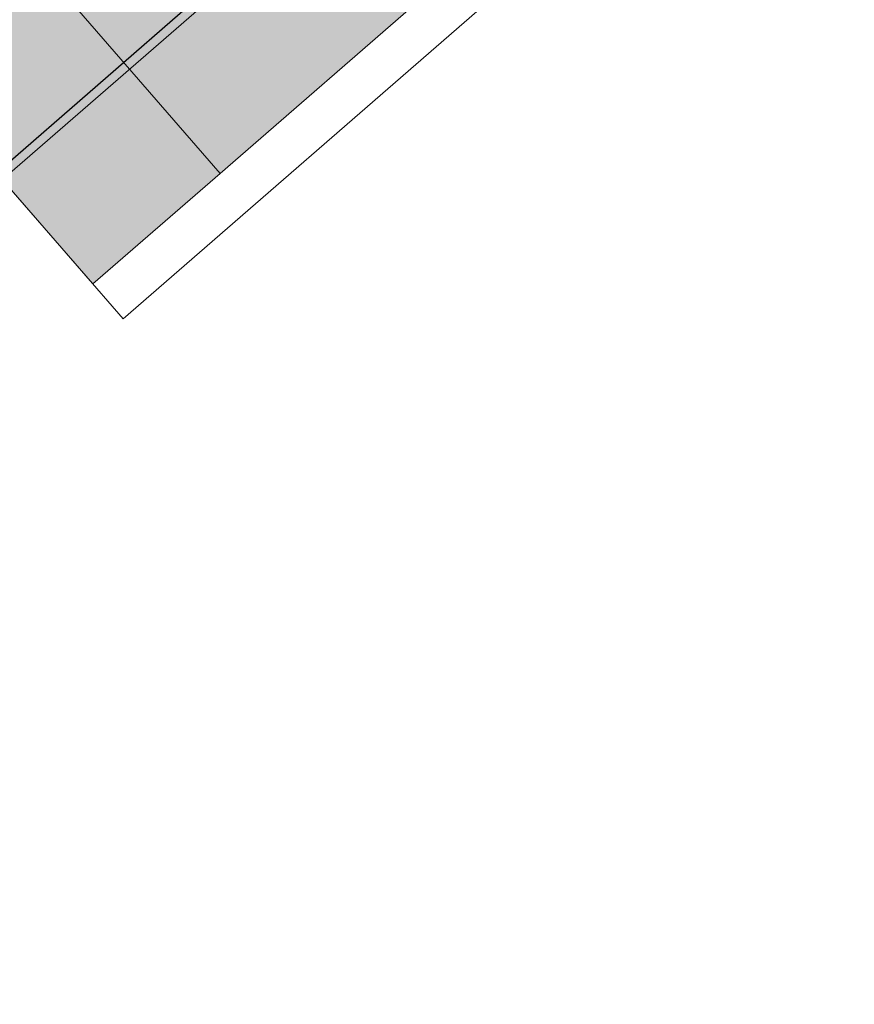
# Model space of a CAD drawing. Header units: millimetres. Extents: x -3074 to 179405, y -22 to 114374.
# Tile 86 of 184: x 150562 to 151469, y 75278 to 76348. Entities that reach past the tile are written whole.
import ezdxf

# ---------------------------------------------------------------- set-up
doc = ezdxf.new("R2010")
doc.units = ezdxf.units.MM
for name, color, linetype, lineweight, true_color in [('_SA-ELEKTER_dim', 7, 'Continuous', 9, 0x9900cc), ('_SA-LAGI_hatch', 7, 'Continuous', 5, 0x787878), ('_SA-PORAND', 7, 'Continuous', 9, 0x5b5b5b), ('_SA-PORAND_hatch', 254, 'Continuous', 9, 0xbebebe)]:
    doc.layers.add(name, color=color, linetype=linetype, lineweight=lineweight, true_color=true_color)
doc.styles.add('DIN Pro Light-Light', font='txt')
doc.dimstyles.new('INP_100_DIM', dxfattribs={"dimtxt": 135, "dimasz": 100, "dimexe": 50, "dimexo": 0.5, "dimgap": 20, "dimtad": 0, "dimtih": 1, "dimtoh": 1, "dimdec": 0, "dimzin": 1, "dimdsep": 46, "dimtxsty": 'DIN Pro Light-Light', "dimcen": 2.5, "dimadec": 1, "dimazin": 1, "dimtfac": 1, "dimtdec": 4, "dimtix": 1, "dimtofl": 0, "dimtmove": 1, "dimatfit": 3, "dimfxl": 1, "dimtolj": 1, "dimtzin": 1, "dimarcsym": 0})

# ---------------------------------------------------------------- blocks, each defined once
blk = doc.blocks.new('*D534')
at = {"layer": '_SA-ELEKTER_dim', "color": 0, "lineweight": -2}
for p, q in [((150390.5, 76757), (150290.5, 76757)), ((150456.1, 76681.5), (150390.5, 76757)), ((150254.9, 76506.7), (150493.8, 76714.3)), ((150672.6, 76432.5), (150521.7, 76606)), ((150537.1, 76182.1), (150775.9, 76389.8))]:
    blk.add_line(p, q, dxfattribs=at)
at = {"layer": '_SA-ELEKTER_dim', "color": 0}
for points in [[(150534.3, 76617), (150509.1, 76595.1), (150456.1, 76681.5)], [(150660, 76421.5), (150685.2, 76443.4), (150738.2, 76357)]]:
    blk.add_solid(points, dxfattribs=at)
at = {"layer": 'Defpoints', "color": 0}
for p in [(150456.1, 76681.5), (150254.6, 76506.3), (150536.7, 76181.8)]:
    blk.add_point(p, dxfattribs=at)
at = {"layer": '_SA-ELEKTER_dim', "color": 0, "insert": (150110.4, 76757), "char_height": 135, "attachment_point": 5, "style": 'DIN Pro Light-Light'}
blk.add_mtext('\\A1;430', dxfattribs=at)

msp = doc.modelspace()

# ---------------------------------------------------------------- hatches: boundary and pattern name
at = {"layer": '_SA-LAGI_hatch'}
h = msp.add_hatch(dxfattribs=at)
h.set_pattern_fill('Plus', color=256, scale=200, angle=41, style=0, pattern_type=2)
h.set_pattern_definition([(41, (-18.87, -16.4), (-131.2118, 150.94192), [50, -150]), (131, (16.4, -18.87), (-150.94192, -131.2118), [50, -150])])
h.paths.add_polyline_path([(162278.7, 92961.1), (165539.3, 89210.2), (162958.2, 86966.4), (159697.6, 90717.3), (149531.7, 81880.2), (152792.3, 78129.3), (150543.2, 76174.3), (147282.6, 79925.2), (140165.8, 73738.6), (138919.3, 75172.6), (167837.4, 100178.2), (168319.5, 100597.3), (168613.9, 100853.4), (168818.5, 101031), (169475.1, 101601.8), (170656, 100243.3)], flags=0)
at = {"layer": '_SA-PORAND_hatch', "true_color": 0xdcdcdc}
msp.add_hatch(color=254, dxfattribs=at).paths.add_polyline_path([(151009.4, 76380.7), (150219.5, 77289.4), (149990.1, 77090), (150780, 76181.3)], flags=0)
at = {"layer": '_SA-PORAND_hatch', "true_color": 0xebebeb}
msp.add_hatch(color=7, dxfattribs=at).paths.add_polyline_path([(150780, 76181.3), (149990.1, 77090), (149851.8, 76969.7), (150641.6, 76061.1)], flags=0)

# ---------------------------------------------------------------- linework, layer by layer
at = {"layer": '_SA-LAGI_hatch'}
msp.add_lwpolyline([(162278.7, 92961.1), (165539.3, 89210.2), (162958.2, 86966.4), (159697.6, 90717.3), (149531.7, 81880.2), (152792.3, 78129.3), (150543.2, 76174.3), (147282.6, 79925.2), (140165.8, 73738.6), (138919.3, 75172.6), (167771.7, 100253.6), (167561.6, 100494.4), (168543.2, 101347.7), (165453.1, 104902.4), (166109.5, 105473.5), (170656, 100243.3)], close=True, dxfattribs=at)
at = {"layer": '_SA-PORAND'}
msp.add_lwpolyline([(153509, 85337.7), (149531.7, 81880.2), (152923.5, 77978.4), (150674.5, 76023.3), (147282.6, 79925.2), (132880, 67405.2)], dxfattribs=at)
for points in [[(151009.4, 76380.7), (150219.5, 77289.4), (149990.1, 77090), (150780, 76181.3)], [(150780, 76181.3), (149990.1, 77090), (149851.8, 76969.7), (150641.6, 76061.1)]]:
    msp.add_lwpolyline(points, close=True, dxfattribs=at)

# ---------------------------------------------------------------- dimensions: what is measured, and where the dimension line sits
at = {"layer": '_SA-ELEKTER_dim'}
dim = msp.add_linear_dim(base=(150456.1, 76681.5), p1=(150536.7, 76181.8), p2=(150254.6, 76506.3), angle=131, dimstyle='INP_100_DIM', override={"dimtxt": 135, "dimasz": 100, "dimexe": 50, "dimexo": 0.5, "dimgap": 20, "dimdec": 0, "dimzin": 1, "dimtxsty": 'DIN Pro Light-Light', "dimsah": 0, "dimcen": 2.5, "dimadec": 1, "dimazin": 1, "dimtix": 0, "dimtmove": 0, "dimtzin": 1}, dxfattribs=at)
dim.commit()
dim.dimension.update_dxf_attribs({"geometry": '*D534', "text_midpoint": (150110.4, 76757)})

doc.saveas('drawing.dxf')
